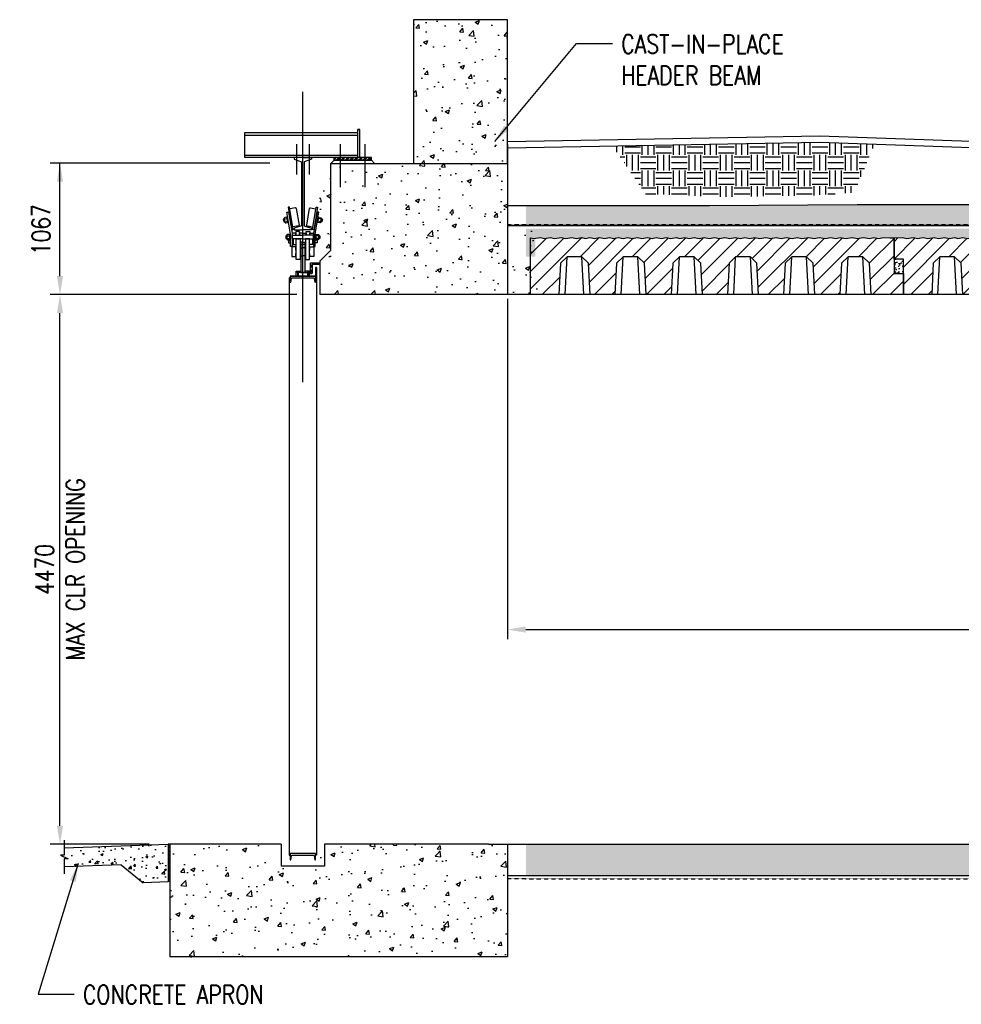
# Model space of a CAD drawing. Header units: millimetres. Extents: x -1420 to 32684, y -3794 to 19736.
# Tile 3 of 8: x -1247 to 6409, y 11366 to 19372. Entities that reach past the tile are written whole.
import ezdxf

# ---------------------------------------------------------------- set-up
doc = ezdxf.new("R2010")
doc.units = ezdxf.units.MM
doc.linetypes.add('CENTER2', pattern=[1.125, 0.75, -0.125, 0.125, -0.125])
doc.linetypes.add('HIDDEN2', pattern=[0.1875, 0.125, -0.0625])
for name, color, linetype in [('S-ANNO-CNTR', 1, 'CENTER2'), ('S-ANNO-DIMS', 2, 'Continuous'), ('S-ANNO-PATT', 1, 'Continuous'), ('S-ANNO-TEXT', 3, 'Continuous'), ('S-SDEL-CNTR', 1, 'CENTER2'), ('S-SDEL-LW25', 1, 'Continuous'), ('S-SECT-CONC', 3, 'Continuous'), ('S-SECT-MBND', 1, 'Continuous'), ('S-SECT-PATT', 1, 'Continuous'), ('S-SECT-STLS', 1, 'Continuous'), ('S-STRL-MISC', 4, 'Continuous')]:
    doc.layers.add(name, color=color, linetype=linetype)
doc.styles.add('BASE48', font='romans.shx', dxfattribs={"width": 0.8})
doc.dimstyles.new('DIM48', dxfattribs={"dimscale": 48, "dimtxt": 0.125, "dimasz": 0.09375, "dimexe": 0.0625, "dimexo": 0.0625, "dimgap": 0.0625, "dimtad": 1, "dimdec": 4, "dimzin": 3, "dimdsep": 46, "dimlunit": 4, "dimtxsty": 'BASE48', "dimblk": 'ARCHTICK', "dimcen": 0.09, "dimdle": 0.0625, "dimclrd": 256, "dimclre": 256, "dimclrt": 4, "dimadec": 0, "dimazin": 0, "dimtfac": 1, "dimtdec": 4, "dimtmove": 0, "dimatfit": 2, "dimfxl": 1, "dimfrac": 2, "dimtolj": 1, "dimtzin": 0, "dimlwd": -1, "dimlwe": -1, "dimarcsym": 0})
pattern_1 = [(50, (988.24, -220.34), (358.63, -31.376), [37.5, -412.5]), (355, (988.24, -220.34), (-69.376, 376.096), [30, -330]), (100.4514, (1018.13, -222.95), (289.2547, 344.72), [31.87, -350.571]), (46.1842, (988.24, -120.34), (533.621, -82.76), [56.25, -618.75]), (96.6356, (1032.7, -127.24), (467.331, 487.059), [47.805, -525.856]), (351.1842, (988.24, -120.34), (467.331, 487.06), [45, -495]), (21, (1038.24, -145.34), (298.4535, -201.3094), [37.5, -412.5]), (326, (1038.24, -145.34), (121.658, 362.575), [30, -330]), (71.4514, (1063.1, -162.1), (420.1113, 161.265), [31.87, -350.571]), (37.5, (988.24, -220.34), (6.0799, 166.4469), [0, -326, 0, -335, 0, -331.25]), (7.5, (988.24, -220.34), (131.5348, 197.2059), [0, -191, 0, -318.5, 0, -126.25]), (327.5, (876.74, -220.34), (266.9112, -11.2774), [0, -125, 0, -390, 0, -517.5]), (317.5, (826.74, -220.34), (291.593, 50.0525), [0, -162.5, 0, -259, 0, -367.5])]

# ---------------------------------------------------------------- blocks, each defined once
blk = doc.blocks.new('A$C5DC44413')
at = {"layer": 'S-SECT-PATT'}
h = blk.add_hatch(dxfattribs=at)
h.set_pattern_fill('ANSI31', color=256, scale=800, style=0)
h.set_pattern_definition([(45, (-29316.08, -24681.97), (-70.71068, 70.71068), [])])
h.paths.add_polyline_path([(-76, 460), (-109, 460), (-163.5, 463.2), (-199.7, 456.8), (-240.5, 463.2), (-274.2, 456.8), (-326.6, 463.2), (-374, 456.8), (-417.7, 463.2), (-469.1, 456.8), (-514, 463.2), (-551.7, 456.8), (-588.9, 463.2), (-637.3, 456.8), (-685.1, 463.2), (-724.9, 456.8), (-769.2, 463.2), (-824.6, 456.8), (-862.3, 463.2), (-904.6, 456.8), (-954.1, 463.2), (-992.8, 456.8), (-1034.1, 463.2), (-1078.4, 456.8), (-1118.1, 463.2), (-1167.6, 456.8), (-1207.3, 463.2), (-1248.1, 456.8), (-1290.5, 463.2), (-1325.6, 456.8), (-1367.3, 463.2), (-1412.3, 456.8), (-1451.6, 463.2), (-1493.9, 456.8), (-1536.6, 463.2), (-1576.9, 456.8), (-1620.2, 463.2), (-1659.9, 456.8), (-1701.3, 463.2), (-1739.6, 456.8), (-1777.8, 463.2), (-1816.6, 456.8), (-1847.8, 463.2), (-1891, 456.8), (-1928.9, 463.2), (-1967.7, 456.8), (-2009.9, 463.2), (-2043.6, 456.8), (-2080.9, 463.2), (-2126.8, 456.8), (-2162.5, 463.2), (-2205.3, 456.8), (-2241, 463.2), (-2279.4, 456.8), (-2315.1, 463.2), (-2357.4, 456.8), (-2389.1, 463.2), (-2429.3, 456.8), (-2471.6, 463.2), (-2512.5, 456.8), (-2549.2, 463.2), (-2588.5, 456.8), (-2613.6, 463.2), (-2659.9, 456.8), (-2694.6, 463.2), (-2745.6, 456.8), (-2782.3, 463.2), (-2832.7, 456.8), (-2872.4, 463.2), (-2916.2, 456.8), (-2952.4, 463.2), (-3004.8, 456.8), (-3039.5, 463.2), (-3108, 460), (-3108, 287.4), (-3032, 287.4), (-3032, 0), (-2802, 0), (-2788.7, 254.1), (-2734.8, 308), (-2734.8, 308), (-2615.2, 308), (-2561.3, 254.1), (-2548, 0), (-2345, 0), (-2331.7, 254.1), (-2277.8, 308), (-2277.8, 308), (-2158.2, 308), (-2104.3, 254.1), (-2091, 0), (-1888, 0), (-1874.7, 254.1), (-1820.8, 308), (-1820.8, 308), (-1701.2, 308), (-1647.3, 254.1), (-1634, 0), (-1431, 0), (-1417.7, 254.1), (-1363.8, 308), (-1363.8, 308), (-1244.2, 308), (-1190.3, 254.1), (-1177, 0), (-974, 0), (-960.7, 254.1), (-906.8, 308), (-906.8, 308), (-787.2, 308), (-733.3, 254.1), (-720, 0), (-517, 0), (-503.7, 254.1), (-449.8, 308), (-449.8, 308), (-330.2, 308), (-276.3, 254.1), (-263, 0), (0, 0), (0, 172.6), (-76, 172.6)])
at = {"layer": 'S-SECT-CONC'}
blk.add_lwpolyline([(-76, 460), (-76, 172.6), (0, 172.6), (0, 0), (-3032, 0), (-3032, 287.4), (-3108, 287.4), (-3108, 460), (-3039.5, 463.2), (-3004.8, 456.8), (-2952.4, 463.2), (-2916.2, 456.8), (-2872.4, 463.2), (-2832.7, 456.8), (-2782.3, 463.2), (-2745.6, 456.8), (-2694.6, 463.2), (-2659.9, 456.8), (-2613.6, 463.2), (-2588.5, 456.8), (-2549.2, 463.2), (-2512.5, 456.8), (-2471.6, 463.2), (-2429.3, 456.8), (-2389.1, 463.2), (-2357.4, 456.8), (-2315.1, 463.2), (-2279.4, 456.8), (-2241, 463.2), (-2205.3, 456.8), (-2162.5, 463.2), (-2126.8, 456.8), (-2080.9, 463.2), (-2043.6, 456.8), (-2009.9, 463.2), (-1967.7, 456.8), (-1928.9, 463.2), (-1891, 456.8), (-1847.8, 463.2), (-1816.6, 456.8), (-1777.8, 463.2), (-1739.6, 456.8), (-1701.3, 463.2), (-1659.9, 456.8), (-1620.2, 463.2), (-1576.9, 456.8), (-1536.6, 463.2), (-1493.9, 456.8), (-1451.6, 463.2), (-1412.3, 456.8), (-1367.3, 463.2), (-1325.6, 456.8), (-1290.5, 463.2), (-1248.1, 456.8), (-1207.3, 463.2), (-1167.6, 456.8), (-1118.1, 463.2), (-1078.4, 456.8), (-1034.1, 463.2), (-992.8, 456.8), (-954.1, 463.2), (-904.6, 456.8), (-862.3, 463.2), (-824.6, 456.8), (-769.2, 463.2), (-724.9, 456.8), (-685.1, 463.2), (-637.3, 456.8), (-588.9, 463.2), (-551.7, 456.8), (-514, 463.2), (-469.1, 456.8), (-417.7, 463.2), (-374, 456.8), (-326.6, 463.2), (-274.2, 456.8), (-240.5, 463.2), (-199.7, 456.8), (-163.5, 463.2), (-109, 460)], close=True, dxfattribs=at)
for points in [[(-2548, 0), (-2561.3, 254.1), (-2615.2, 308), (-2734.8, 308), (-2788.7, 254.1), (-2802, 0)], [(-2091, 0), (-2104.3, 254.1), (-2158.2, 308), (-2277.8, 308), (-2331.7, 254.1), (-2345, 0)], [(-1634, 0), (-1647.3, 254.1), (-1701.2, 308), (-1820.8, 308), (-1874.7, 254.1), (-1888, 0)], [(-1177, 0), (-1190.3, 254.1), (-1244.2, 308), (-1363.8, 308), (-1417.7, 254.1), (-1431, 0)], [(-720, 0), (-733.3, 254.1), (-787.2, 308), (-906.8, 308), (-960.7, 254.1), (-974, 0)], [(-263, 0), (-276.3, 254.1), (-330.2, 308), (-449.8, 308), (-503.7, 254.1), (-517, 0)]]:
    blk.add_lwpolyline(points, dxfattribs=at)
at = {"layer": 'S-SECT-PATT'}
for p, q in [((-2750.9, 0), (-2734.8, 308)), ((-2599.1, 0), (-2615.2, 308)), ((-2293.9, 0), (-2277.8, 308)), ((-2142.1, 0), (-2158.2, 308)), ((-1836.9, 0), (-1820.8, 308)), ((-1685.1, 0), (-1701.2, 308)), ((-1379.9, 0), (-1363.8, 308)), ((-1228.1, 0), (-1244.2, 308)), ((-922.9, 0), (-906.8, 308)), ((-771.1, 0), (-787.2, 308)), ((-465.9, 0), (-449.8, 308)), ((-314.1, 0), (-330.2, 308))]:
    blk.add_line(p, q, dxfattribs=at)

msp = doc.modelspace()

# ---------------------------------------------------------------- hatches: boundary and pattern name
at = {"layer": 'S-SECT-PATT'}
h = msp.add_hatch(dxfattribs=at)
h.set_pattern_fill('AR-CONC', color=256, scale=50, style=0)
h.set_pattern_definition(pattern_1)
h.paths.add_polyline_path([(2717.8, 19372.4), (1955.8, 19372.4), (1955.8, 18204.4), (2717.8, 18204.4)])
h = msp.add_hatch(dxfattribs=at)
h.set_pattern_fill('EARTH', color=1, scale=507.998984, style=0)
h.set_pattern_definition([(0, (2275.02, 3176.64), (126.9997, 126.9997), [126.9997, -126.9997]), (0, (2275.02, 3224.27), (126.9997, 126.9997), [126.9997, -126.9997]), (0, (2275.02, 3271.89), (126.9997, 126.9997), [126.9997, -126.9997]), (90, (2290.9, 3287.77), (-126.9997, 126.9997), [126.9997, -126.9997]), (90, (2338.52, 3287.77), (-126.9997, 126.9997), [126.9997, -126.9997]), (90, (2386.15, 3287.77), (-126.9997, 126.9997), [126.9997, -126.9997])])
h.paths.add_polyline_path([(5703.1, 18360.1), (5258.6, 18375.7), (3575.6, 18344.4), (3840.7, 17955.5), (4463.7, 17931.2), (5204, 17943.3), (5539.7, 17967.6)])
h = msp.add_hatch(dxfattribs=at)
h.set_pattern_fill('AR-CONC', color=256, scale=50, style=0)
h.set_pattern_definition(pattern_1)
h.paths.add_polyline_path([(2717.8, 18204.4), (1193.8, 18204.4), (1193.8, 17137.4), (2717.8, 17137.4)])
h = msp.add_hatch(dxfattribs=at)
h.set_pattern_fill('STEEL', color=256, scale=203, angle=180, style=0)
h.set_pattern_definition([(225, (9443.413, 11238.34), (17.942835, -17.942835), []), (225, (9443.413, 11225.652), (17.942835, -17.942835), [])])
h.paths.add_polyline_path([(1613.8, 18251.4), (1308.8, 18251.4), (1308.8, 18229.4), (1613.8, 18229.4)])
h = msp.add_hatch(dxfattribs=at)
h.set_pattern_fill('AR-SAND', color=256, scale=49.9999, angle=45, style=0)
h.set_pattern_definition([(82.5, (1206.38, 1136.4), (-70.35052, 65.89622), [0, -75.99985, 0, -84.99983, 0, -81.24984]), (52.5, (1206.38, 1136.4), (-37.2068, 162.34866), [0, -40.99992, 0, -68.49986, 0, -26.24995]), (12.5, (1162.89, 1092.91), (109.90124, 110.3014), [0, -24.99995, 0, -89.99982, 0, -117.49976]), (2.5, (1162.89, 1092.91), (75.25196, 137.3129), [0, -12.49997, 0, -58.99988, 0, -67.49986])])
h.paths.add_polyline_path([(23444.2, 17698.4), (23444.2, 17851.4), (22064.7, 17828.5), (20278.7, 17818.8), (19000.1, 17818.8), (17692.3, 17818.8), (15994.1, 17867.6), (14487.9, 17828.5), (12887.2, 17818.7), (11245.8, 17867.6), (9918.5, 17857.8), (7691.2, 17867.7), (5560.9, 17867.7), (4360.2, 17858), (2870.2, 17858), (2870.2, 17698.4)])
h = msp.add_hatch(dxfattribs=at)
h.set_pattern_fill('AR-CONC', color=256, scale=50, style=0)
h.set_pattern_definition([(50, (988.24, -166.34), (358.63, -31.376), [37.5, -412.5]), (355, (988.24, -166.34), (-69.376, 376.096), [30, -330]), (100.4514, (1018.13, -168.95), (289.255, 344.72), [31.87, -350.571]), (46.1842, (988.24, -66.34), (533.62, -82.76), [56.25, -618.75]), (96.6356, (1032.7, -73.24), (467.331, 487.059), [47.805, -525.856]), (351.1842, (988.24, -66.34), (467.331, 487.06), [45, -495]), (21, (1038.24, -91.34), (298.4535, -201.3094), [37.5, -412.5]), (326, (1038.24, -91.34), (121.658, 362.575), [30, -330]), (71.4514, (1063.1, -108.1), (420.111, 161.265), [31.87, -350.571]), (37.5, (988.24, -166.34), (6.0799, 166.4469), [0, -326, 0, -335, 0, -331.25]), (7.5, (988.24, -166.34), (131.5348, 197.2059), [0, -191, 0, -318.5, 0, -126.25]), (327.5, (876.74, -166.34), (266.9112, -11.2774), [0, -125, 0, -390, 0, -517.5]), (317.5, (826.74, -166.34), (291.593, 50.0525), [0, -162.5, 0, -259, 0, -367.5])])
h.paths.add_polyline_path([(3017.4, 17137.4), (3017.4, 17445.4), (2941.4, 17445.4), (2941.4, 17673.4), (2717.8, 17673.4), (2720.7, 17137.4)])
h = msp.add_hatch(dxfattribs=at)
h.set_pattern_fill('AR-CONC', color=256, scale=50, style=0)
h.set_pattern_definition([(50, (1140.64, -166.34), (358.63, -31.376), [37.5, -412.5]), (355, (1140.64, -166.34), (-69.3757, 376.096), [30, -330]), (100.4514, (1170.53, -168.95), (289.2547, 344.7198), [31.87, -350.571]), (46.1842, (1140.64, -66.34), (533.6205, -82.7595), [56.25, -618.75]), (96.6356, (1185.1, -73.24), (467.331, 487.059), [47.805, -525.8565]), (351.1842, (1140.64, -66.34), (467.331, 487.059), [45, -495]), (21, (1190.64, -91.34), (298.4535, -201.3094), [37.5, -412.5]), (326, (1190.64, -91.34), (121.6577, 362.575), [30, -330]), (71.4514, (1215.5, -108.1), (420.1113, 161.2652), [31.87, -350.571]), (37.5, (1140.64, -166.34), (6.07993, 166.44693), [0, -326, 0, -335, 0, -331.25]), (7.5, (1140.64, -166.34), (131.5348, 197.2059), [0, -191, 0, -318.5, 0, -126.25]), (327.5, (1029.14, -166.34), (266.9112, -11.27744), [0, -125, 0, -390, 0, -517.5]), (317.5, (979.14, -166.34), (291.593, 50.0525), [0, -162.5, 0, -259, 0, -367.5])])
h.paths.add_polyline_path([(27330.4, 17673.4), (24101.8, 17673.4), (24101.8, 17597.4), (27025.8, 17597.4), (27025.8, 17445.4), (27101.8, 17445.4), (27101.8, 17191.4), (27330.4, 17191.4)])
h.paths.add_polyline_path([(24101.8, 17673.4), (2870.2, 17673.4), (2870.2, 17445.4), (2946.2, 17445.4), (2946.2, 17597.4), (24101.8, 17597.4)])
h = msp.add_hatch(dxfattribs=at)
h.set_pattern_fill('ANSI31', color=256, scale=800, style=0)
h.set_pattern_definition([(45, (-23378.28, -7544.61), (-70.71068, 70.71068), [])])
h.paths.add_polyline_path([(2905.8, 17599.2), (2905.8, 17137.4), (3135.8, 17137.4), (3149.1, 17391.5), (3203, 17445.4), (3203, 17445.4), (3322.6, 17445.4), (3376.5, 17391.5), (3389.8, 17137.4), (3592.8, 17137.4), (3606.1, 17391.5), (3660, 17445.4), (3660, 17445.4), (3779.6, 17445.4), (3833.5, 17391.5), (3846.8, 17137.4), (4049.8, 17137.4), (4063.1, 17391.5), (4117, 17445.4), (4117, 17445.4), (4236.6, 17445.4), (4290.5, 17391.5), (4303.8, 17137.4), (4506.8, 17137.4), (4520.1, 17391.5), (4574, 17445.4), (4574, 17445.4), (4693.6, 17445.4), (4747.5, 17391.5), (4760.8, 17137.4), (4963.8, 17137.4), (4977.1, 17391.5), (5031, 17445.4), (5031, 17445.4), (5150.6, 17445.4), (5204.5, 17391.5), (5217.8, 17137.4), (5420.8, 17137.4), (5434.1, 17391.5), (5488, 17445.4), (5488, 17445.4), (5607.6, 17445.4), (5661.5, 17391.5), (5674.8, 17137.4), (5937.8, 17137.4), (5937.8, 17309.9), (5861.8, 17309.9), (5861.8, 17597.4), (5828.8, 17597.4), (5774.3, 17600.5), (5738, 17594.2), (5697.3, 17600.5), (5663.6, 17594.2), (5611.2, 17600.5), (5563.8, 17594.2), (5520.1, 17600.5), (5468.7, 17594.2), (5423.8, 17600.5), (5386.1, 17594.2), (5348.8, 17600.5), (5300.5, 17594.2), (5252.7, 17600.5), (5212.9, 17594.2), (5168.6, 17600.5), (5113.2, 17594.2), (5075.5, 17600.5), (5033.2, 17594.2), (4983.7, 17600.5), (4945, 17594.2), (4903.7, 17600.5), (4859.4, 17594.2), (4819.7, 17600.5), (4770.2, 17594.2), (4730.5, 17600.5), (4689.7, 17594.2), (4647.3, 17600.5), (4612.2, 17594.2), (4570.5, 17600.5), (4525.4, 17594.2), (4486.2, 17600.5), (4443.9, 17594.2), (4401.2, 17600.5), (4360.9, 17594.2), (4317.6, 17600.5), (4277.9, 17594.2), (4236.5, 17600.5), (4198.2, 17594.2), (4160, 17600.5), (4121.2, 17594.2), (4090, 17600.5), (4046.8, 17594.2), (4008.9, 17600.5), (3970.1, 17594.2), (3927.9, 17600.5), (3894.2, 17594.2), (3856.9, 17600.5), (3811, 17594.2), (3775.3, 17600.5), (3732.5, 17594.2), (3696.8, 17600.5), (3658.4, 17594.2), (3622.7, 17600.5), (3580.4, 17594.2), (3548.7, 17600.5), (3508.5, 17594.2), (3466.2, 17600.5), (3425.3, 17594.2), (3388.6, 17600.5), (3349.3, 17594.2), (3324.2, 17600.5), (3277.9, 17594.2), (3243.2, 17600.5), (3192.2, 17594.2), (3155.5, 17600.5), (3105.1, 17594.2), (3065.4, 17600.5), (3021.6, 17594.2), (2985.4, 17600.5), (2933, 17594.2)])
h = msp.add_hatch(dxfattribs=at)
h.set_pattern_fill('ANSI32', color=256, scale=75)
h.set_pattern_definition([(45, (-23990.427, 9123.822), (-19.887378, 19.887378), []), (45, (-23977.169, 9123.822), (-19.887378, 19.887378), [])])
edge = h.paths.add_edge_path()
edge.add_line((1184.8, 17381.4), (1139.8, 17381.4))
edge.add_arc((1139.8, 17372.4), 9, 90, 180)
edge.add_line((1130.8, 17372.4), (1130.8, 17315.4))
edge.add_arc((1121.8, 17315.4), 9, -90, 0, ccw=False)
edge.add_line((1121.8, 17306.4), (1117.8, 17306.4))
edge.add_line((1117.8, 17306.4), (1117.8, 17394.4))
edge.add_line((1117.8, 17394.4), (1193.8, 17394.4))
edge.add_line((1193.8, 17394.4), (1193.8, 17390.4))
edge.add_arc((1184.8, 17390.4), 9, -90, 0, ccw=False)
h = msp.add_hatch(dxfattribs=at)
h.set_pattern_fill('AR-SAND', color=256, scale=25, angle=45, style=0)
h.set_pattern_definition([(82.5, (1140.643, -220.34), (-35.17533, 32.94818), [0, -38, 0, -42.5, 0, -40.625]), (52.5, (1140.643, -220.34), (-18.60344, 81.1745), [0, -20.5, 0, -34.25, 0, -13.125]), (12.5, (1118.9, -242.083), (54.95073, 55.15081), [0, -12.5, 0, -45, 0, -58.75]), (2.5, (1118.9, -242.08), (37.62605, 68.65657), [0, -6.25, 0, -29.5, 0, -33.75])])
h.paths.add_polyline_path([(5937.8, 17424.8), (5861.8, 17424.8), (5861.8, 17309.9), (5937.8, 17309.9)])
h = msp.add_hatch(dxfattribs=at)
h.set_pattern_fill('AR-CONC', color=256, scale=25.4, style=0)
h.set_pattern_definition([(50, (-1719.2, 10356.85), (182.184, -15.939), [19.05, -209.55]), (355, (-1719.2, 10356.85), (-35.243, 191.057), [15.24, -167.64]), (100.4514, (-1704.02, 10355.52), (146.941, 175.118), [16.19, -178.09]), (46.184, (-1719.2, 10407.65), (271.08, -42.042), [28.575, -314.325]), (96.636, (-1696.62, 10404.15), (237.404, 247.426), [24.285, -267.135]), (351.184, (-1719.2, 10407.65), (237.404, 247.426), [22.86, -251.46]), (21, (-1693.8, 10394.95), (151.614, -102.265), [19.05, -209.55]), (326, (-1693.8, 10394.95), (61.802, 184.188), [15.24, -167.64]), (71.4514, (-1681.17, 10386.43), (213.417, 81.923), [16.19, -178.09]), (37.5, (-1719.206, 10356.85), (3.0886, 84.555), [0, -165.608, 0, -170.18, 0, -168.275]), (7.5, (-1719.21, 10356.85), (66.8197, 100.1806), [0, -97.028, 0, -161.798, 0, -64.135]), (327.5, (-1775.85, 10356.85), (135.5909, -5.729), [0, -63.5, 0, -198.12, 0, -262.89]), (317.5, (-1801.25, 10356.85), (148.1293, 25.4267), [0, -82.55, 0, -131.572, 0, -186.69])])
h.paths.add_polyline_path([(-39.3, 12667.4), (-807.8, 12640.3), (-807.8, 12579.1), (-838.2, 12579.1), (-711.4, 12550.9), (-807.8, 12550.9), (-807.8, 12487.9), (-423.5, 12501.4), (-242.5, 12355.4), (-39.3, 12362.6)])
h = msp.add_hatch(dxfattribs=at)
h.set_pattern_fill('AR-CONC', color=256, scale=50, style=0)
h.set_pattern_definition(pattern_1)
h.paths.add_polyline_path([(942.8, 12420.4), (942.8, 12471.4), (923.8, 12490.4), (843.8, 12490.4), (843.8, 12667.4), (-26.2, 12667.4), (-26.2, 11752.4), (2717.8, 11752.4), (2717.8, 12667.4), (2565.4, 12667.4), (1193.8, 12667.4), (1193.8, 12490.4), (1113.8, 12490.4), (1094.8, 12471.4), (1094.8, 12420.4)])
h = msp.add_hatch(dxfattribs=at)
h.set_pattern_fill('AR-CONC', color=256, scale=50, style=0)
h.set_pattern_definition([(50, (1140.64, -220.34), (358.63, -31.376), [37.5, -412.5]), (355, (1140.64, -220.34), (-69.3757, 376.096), [30, -330]), (100.4514, (1170.53, -222.95), (289.2547, 344.7198), [31.87, -350.571]), (46.1842, (1140.64, -120.34), (533.6205, -82.7595), [56.25, -618.75]), (96.6356, (1185.1, -127.24), (467.331, 487.059), [47.805, -525.856]), (351.1842, (1140.64, -120.34), (467.331, 487.059), [45, -495]), (21, (1190.64, -145.34), (298.4535, -201.3094), [37.5, -412.5]), (326, (1190.64, -145.34), (121.6577, 362.575), [30, -330]), (71.4514, (1215.5, -162.1), (420.1113, 161.2652), [31.87, -350.571]), (37.5, (1140.64, -220.34), (6.0799, 166.4469), [0, -326, 0, -335, 0, -331.25]), (7.5, (1140.64, -220.34), (131.5348, 197.2059), [0, -191, 0, -318.5, 0, -126.25]), (327.5, (1029.14, -220.34), (266.9112, -11.27744), [0, -125, 0, -390, 0, -517.5]), (317.5, (979.14, -220.34), (291.593, 50.0525), [0, -162.5, 0, -259, 0, -367.5])])
h.paths.add_polyline_path([(2870.2, 12667.4), (2870.2, 12413.4), (26917.4, 12413.4), (26917.4, 12667.4)])

# ---------------------------------------------------------------- linework, layer by layer
at = {"layer": 'S-ANNO-CNTR', "ltscale": 4}
for p, q in [((1003.8, 18360.9), (1003.8, 18114.2)), ((1105.8, 18360.9), (1105.8, 18114.2)), ((1359.8, 18009.9), (1359.8, 18359.3)), ((1562.8, 18009.9), (1562.8, 18359.3))]:
    msp.add_line(p, q, dxfattribs=at)
at = {"layer": 'S-ANNO-DIMS', "color": 2}
for p, q in [((787.7, 18204.6), (-998.5, 18204.6)), ((-919.5, 17287.4), (-919.5, 18206.6)), ((1007, 17137.4), (-998.5, 17137.4)), ((2717.8, 17103.3), (2717.8, 14334.4)), ((-919.5, 12817.4), (-919.5, 16987.4)), ((2867.8, 14413.4), (26951.8, 14413.4)), ((-194.8, 12667.4), (-998.5, 12667.4))]:
    msp.add_line(p, q, dxfattribs=at)
for points in [[(-944.5, 18054.6), (-894.5, 18054.6), (-919.5, 18204.6)], [(-944.5, 17287.4), (-894.5, 17287.4), (-919.5, 17137.4)], [(-944.5, 16987.4), (-894.5, 16987.4), (-919.5, 17137.4)], [(2867.8, 14438.4), (2867.8, 14388.4), (2717.8, 14413.4)], [(-944.5, 12817.4), (-894.5, 12817.4), (-919.5, 12667.4)]]:
    msp.add_solid(points, dxfattribs=at)
at = {"layer": 'S-ANNO-PATT'}
for p, q in [((-26.2, 12667.4), (-39.3, 12667.4)), ((-26.2, 12654.4), (-39.3, 12654.4)), ((-26.2, 12641.4), (-39.3, 12641.4)), ((-26.2, 12628.4), (-39.3, 12628.4)), ((-26.2, 12615.4), (-39.3, 12615.4)), ((-26.2, 12602.4), (-39.3, 12602.4)), ((-26.2, 12589.4), (-39.3, 12589.4)), ((-26.2, 12576.4), (-39.3, 12576.4)), ((-26.2, 12563.4), (-39.3, 12563.4)), ((-26.2, 12550.4), (-39.3, 12550.4)), ((-26.2, 12537.4), (-39.3, 12537.4)), ((-26.2, 12524.4), (-39.3, 12524.4)), ((-26.2, 12511.4), (-39.3, 12511.4)), ((-26.2, 12498.4), (-39.3, 12498.4)), ((-26.2, 12485.4), (-39.3, 12485.4)), ((-26.2, 12472.4), (-39.3, 12472.4)), ((-26.2, 12459.4), (-39.3, 12459.4)), ((-26.2, 12446.4), (-39.3, 12446.4)), ((-26.2, 12433.4), (-39.3, 12433.4)), ((-26.2, 12420.4), (-39.3, 12420.4)), ((-26.2, 12407.4), (-39.3, 12407.4)), ((-26.2, 12394.4), (-39.3, 12394.4)), ((-26.2, 12381.4), (-39.3, 12381.4)), ((-26.2, 12368.4), (-39.3, 12368.4))]:
    msp.add_line(p, q, dxfattribs=at)
at = {"layer": 'S-SDEL-CNTR', "ltscale": 4}
msp.add_line((1054.8, 16423.9), (1054.8, 18786.2), dxfattribs=at)
at = {"layer": 'S-SDEL-LW25'}
msp.add_line((952.8, 17287.4), (1156.8, 17287.4), dxfattribs=at)
msp.add_lwpolyline([(1184.8, 17381.4), (1139.8, 17381.4, 0.414214), (1130.8, 17372.4), (1130.8, 17315.4, -0.414214), (1121.8, 17306.4), (1117.8, 17306.4), (1117.8, 17394.4), (1193.8, 17394.4), (1193.8, 17390.4, -0.414214)], format="xyb", close=True, dxfattribs=at)
for points in [[(1156.8, 17287.4), (952.8, 17287.4), (952.8, 17237.4), (956, 17237.4, 0.375397), (958, 17239.1), (962.1, 17269.2, -0.375397), (968, 17274.4), (1141.6, 17274.4, -0.375397), (1147.5, 17269.2), (1151.6, 17239.1, 0.375397), (1153.5, 17237.4), (1156.8, 17237.4), (1156.8, 17287.4)], [(1156.8, 12591.4), (952.8, 12591.4), (952.8, 12541.4), (956, 12541.4, 0.375397), (958, 12543.1), (962.1, 12573.2, -0.375397), (968, 12578.4), (1141.6, 12578.4, -0.375397), (1147.5, 12573.2), (1151.6, 12543.1, 0.375397), (1153.5, 12541.4), (1156.8, 12541.4), (1156.8, 12591.4)]]:
    msp.add_lwpolyline(points, format="xyb", dxfattribs=at)
at = {"layer": 'S-SECT-CONC'}
for p, q in [((2717.8, 19372.4), (1955.8, 19372.4)), ((1955.8, 19372.4), (1955.8, 18204.4)), ((2717.8, 18204.4), (2717.8, 19372.4)), ((2717.8, 18356.6), (2717.8, 17137.4)), ((1283.8, 18204.4), (2717.8, 18204.4)), ((1283.8, 17499.4), (1283.8, 18204.4)), ((2717.8, 17698.4), (27406.8, 17698.4)), ((2905.8, 17424.8), (2905.8, 17599.2)), ((1283.8, 17499.4), (1193.8, 17409.4)), ((1193.8, 17409.4), (1193.8, 17137.4)), ((2717.8, 17137.4), (1193.8, 17137.4)), ((2905.8, 17137.4), (2720.7, 17137.4)), ((-885.7, 12637.6), (-39.3, 12667.4)), ((-39.3, 12667.4), (-39.3, 12362.6)), ((879.8, 12667.4), (-26.2, 12667.4)), ((-26.2, 12667.4), (-26.2, 11752.4)), ((879.8, 12667.4), (879.8, 12490.4)), ((2565.4, 12667.4), (1229.8, 12667.4)), ((1229.8, 12667.4), (1229.8, 12490.4)), ((2565.4, 12667.4), (26930.5, 12667.4)), ((2717.8, 12667.4), (2717.8, 11752.4)), ((-423.5, 12501.4), (-885.7, 12485.2)), ((-423.5, 12501.4), (-242.5, 12355.4)), ((1229.8, 12490.4), (879.8, 12490.4)), ((2717.8, 12413.4), (26930.5, 12413.4)), ((-39.3, 12362.6), (-242.5, 12355.4)), ((2717.8, 11752.4), (-26.2, 11752.4))]:
    msp.add_line(p, q, dxfattribs=at)
for points in [[(2905.8, 17599.2), (2933, 17594.2), (2985.4, 17600.5), (3021.6, 17594.2), (3065.4, 17600.5), (3105.1, 17594.2), (3155.5, 17600.5), (3192.2, 17594.2), (3243.2, 17600.5), (3277.9, 17594.2), (3324.2, 17600.5), (3349.3, 17594.2), (3388.6, 17600.5), (3425.3, 17594.2), (3466.2, 17600.5), (3508.5, 17594.2), (3548.7, 17600.5), (3580.4, 17594.2), (3622.7, 17600.5), (3658.4, 17594.2), (3696.8, 17600.5), (3732.5, 17594.2), (3775.3, 17600.5), (3811, 17594.2), (3856.9, 17600.5), (3894.2, 17594.2), (3927.9, 17600.5), (3970.1, 17594.2), (4008.9, 17600.5), (4046.8, 17594.2), (4090, 17600.5), (4121.2, 17594.2), (4160, 17600.5), (4198.2, 17594.2), (4236.5, 17600.5), (4277.9, 17594.2), (4317.6, 17600.5), (4360.9, 17594.2), (4401.2, 17600.5), (4443.9, 17594.2), (4486.2, 17600.5), (4525.4, 17594.2), (4570.5, 17600.5), (4612.2, 17594.2), (4647.3, 17600.5), (4689.7, 17594.2), (4730.5, 17600.5), (4770.2, 17594.2), (4819.7, 17600.5), (4859.4, 17594.2), (4903.7, 17600.5), (4945, 17594.2), (4983.7, 17600.5), (5033.2, 17594.2), (5075.5, 17600.5), (5113.2, 17594.2), (5168.6, 17600.5), (5212.9, 17594.2), (5252.7, 17600.5), (5300.5, 17594.2), (5348.8, 17600.5), (5386.1, 17594.2), (5423.8, 17600.5), (5468.7, 17594.2), (5520.1, 17600.5), (5563.8, 17594.2), (5611.2, 17600.5), (5663.6, 17594.2), (5697.3, 17600.5), (5738, 17594.2), (5774.3, 17600.5), (5828.8, 17597.4), (5861.8, 17597.4), (5861.8, 17309.9), (5937.8, 17309.9), (5937.8, 17137.4), (2905.8, 17137.4), (2905.8, 17424.8)], [(3389.8, 17137.4), (3376.5, 17391.5), (3322.6, 17445.4), (3203, 17445.4), (3149.1, 17391.5), (3135.8, 17137.4)], [(3846.8, 17137.4), (3833.5, 17391.5), (3779.6, 17445.4), (3660, 17445.4), (3606.1, 17391.5), (3592.8, 17137.4)], [(4303.8, 17137.4), (4290.5, 17391.5), (4236.6, 17445.4), (4117, 17445.4), (4063.1, 17391.5), (4049.8, 17137.4)], [(4760.8, 17137.4), (4747.5, 17391.5), (4693.6, 17445.4), (4574, 17445.4), (4520.1, 17391.5), (4506.8, 17137.4)], [(5217.8, 17137.4), (5204.5, 17391.5), (5150.6, 17445.4), (5031, 17445.4), (4977.1, 17391.5), (4963.8, 17137.4)], [(5674.8, 17137.4), (5661.5, 17391.5), (5607.6, 17445.4), (5488, 17445.4), (5434.1, 17391.5), (5420.8, 17137.4)], [(-885.7, 12700.4), (-885.7, 12577.8), (-916.1, 12577.8), (-853.5, 12549.6), (-885.7, 12549.6), (-885.7, 12427.9)]]:
    msp.add_lwpolyline(points, dxfattribs=at)
at = {"layer": 'S-SECT-MBND'}
for p, q in [((583.8, 18251.4), (583.8, 18454.4)), ((583.8, 18454.4), (1501.8, 18454.4)), ((583.8, 18434.1), (1501.8, 18434.1)), ((1501.8, 18251.4), (1501.8, 18480.4)), ((1501.8, 18480.4), (1517.8, 18480.4)), ((1517.8, 18480.4), (1501.8, 18480.4)), ((1501.8, 18251.4), (1501.8, 18480.4)), ((1517.8, 18251.4), (1517.8, 18480.4)), ((1517.8, 18251.4), (1517.8, 18480.4)), ((583.8, 18271.7), (1501.8, 18271.7)), ((1613.8, 18251.4), (583.8, 18251.4)), ((1308.8, 18229.4), (1283.8, 18204.4)), ((1308.8, 18229.4), (1283.8, 18204.4)), ((1308.8, 18229.4), (1308.8, 18251.4)), ((1308.8, 18229.4), (1308.8, 18251.4)), ((1308.8, 18229.4), (1613.8, 18229.4)), ((1613.8, 18229.4), (1308.8, 18229.4)), ((1613.8, 18229.4), (1613.8, 18251.4)), ((1613.8, 18229.4), (1613.8, 18251.4)), ((1613.8, 18229.4), (1638.8, 18204.4)), ((1613.8, 18229.4), (1638.8, 18204.4)), ((1156.8, 17356.4), (1156.8, 17287.4)), ((1165.8, 17356.4), (1156.8, 17356.4)), ((1165.8, 17356.4), (1165.8, 12578.4)), ((943.8, 17274.4), (943.8, 12578.4)), ((943.8, 17274.4), (943.8, 16903.8)), ((943.8, 17274.4), (952.8, 17274.4)), ((943.8, 17274.4), (952.8, 17274.4)), ((943.8, 12578.4), (952.8, 12578.4)), ((1165.8, 12578.4), (1156.8, 12578.4))]:
    msp.add_line(p, q, dxfattribs=at)
at = {"layer": 'S-SECT-PATT'}
for p, q in [((3186.9, 17137.4), (3203, 17445.4)), ((3338.7, 17137.4), (3322.6, 17445.4)), ((3643.9, 17137.4), (3660, 17445.4)), ((3795.7, 17137.4), (3779.6, 17445.4)), ((4100.9, 17137.4), (4117, 17445.4)), ((4252.7, 17137.4), (4236.6, 17445.4)), ((4557.9, 17137.4), (4574, 17445.4)), ((4709.7, 17137.4), (4693.6, 17445.4)), ((5014.9, 17137.4), (5031, 17445.4)), ((5166.7, 17137.4), (5150.6, 17445.4)), ((5471.9, 17137.4), (5488, 17445.4)), ((5623.7, 17137.4), (5607.6, 17445.4))]:
    msp.add_line(p, q, dxfattribs=at)
at = {"layer": 'S-SECT-STLS'}
for p, q in [((995.1, 17841.8), (948.6, 17833.9)), ((1001.9, 17837), (1024.6, 17702.2)), ((1107.7, 17837), (1085, 17702.2)), ((1114.5, 17841.8), (1161, 17833.9)), ((904.5, 17751.8), (928.3, 17756)), ((908.5, 17729), (932.2, 17733.1)), ((1019.8, 17695.5), (973.3, 17687.7)), ((1089.8, 17695.5), (1136.3, 17687.7)), ((1201.1, 17729), (1177.3, 17733.1)), ((1205, 17751.2), (1181.2, 17755.4)), ((925.3, 17616.2), (949.4, 17616.2)), ((1184.3, 17616.2), (1160.2, 17616.2)), ((925.3, 17593.6), (949.4, 17593.6)), ((1039.8, 17544.3), (1054.8, 17544.3)), ((1069.8, 17544.3), (1054.8, 17544.3)), ((1184.3, 17593.6), (1160.2, 17593.6)), ((1039.8, 17518.4), (1054.8, 17518.4)), ((1039.8, 17453.6), (1054.8, 17453.6)), ((1069.8, 17518.4), (1054.8, 17518.4)), ((1069.8, 17453.6), (1054.8, 17453.6))]:
    msp.add_line(p, q, dxfattribs=at)
for points in [[(1054.8, 18250.9), (983.8, 18250.9), (983.8, 18237), (1043.4, 18216.4), (1043.4, 17697.3), (983.8, 17676.7), (983.8, 17662.8), (1054.8, 17662.8)], [(1054.8, 18250.9), (1125.8, 18250.9), (1125.8, 18237), (1066.2, 18216.4), (1066.2, 17697.3), (1125.8, 17676.7), (1125.8, 17662.8), (1054.8, 17662.8)], [(1054.8, 17590.8), (968.8, 17590.8), (968.8, 17621.6), (1054.8, 17621.6)], [(1054.8, 17636.6), (1028.8, 17636.6), (1028.8, 17621.6), (1054.8, 17621.6)], [(1054.8, 17636.6), (1080.8, 17636.6), (1080.8, 17621.6), (1054.8, 17621.6)], [(1054.8, 17590.8), (1140.8, 17590.8), (1140.8, 17621.6), (1054.8, 17621.6)], [(1054.8, 17562.2), (1039.8, 17562.2), (1039.8, 17315.8), (1054.8, 17315.8)], [(1054.8, 17562.2), (1069.8, 17562.2), (1069.8, 17315.8), (1054.8, 17315.8)], [(965.5, 17446.3), (997.9, 17446.3), (997.9, 17470.9), (999.9, 17470.9), (999.9, 17499.5), (997.9, 17499.5), (997.9, 17524.1), (965.5, 17524.1), (965.5, 17446.3)], [(1144.1, 17446.3), (1111.7, 17446.3), (1111.7, 17470.9), (1109.7, 17470.9), (1109.7, 17499.5), (1111.7, 17499.5), (1111.7, 17524.1), (1144.1, 17524.1), (1144.1, 17446.3)], [(1054.8, 17315.8), (1016.6, 17315.8), (1016.6, 17287.4), (1054.8, 17287.4)], [(1054.8, 17315.8), (1093, 17315.8), (1093, 17287.4), (1054.8, 17287.4)]]:
    msp.add_lwpolyline(points, dxfattribs=at)
for points in [[(968.8, 17636.5), (968.8, 17528.2), (953.3, 17528.2), (953.3, 17629.6), (923.5, 17806), (938.8, 17808.6)], [(935.9, 17846.8), (966.6, 17664.8), (976.9, 17666.5), (946.1, 17848.5)], [(1173.7, 17846.8), (1143, 17664.8), (1132.7, 17666.5), (1163.5, 17848.5)], [(1140.8, 17636.5), (1140.8, 17528.2), (1156.3, 17528.2), (1156.3, 17629.6), (1186.1, 17806), (1170.8, 17808.6)], [(904.5, 17751.8), (895.4, 17750.2), (899.2, 17728), (908.4, 17729.6)], [(929.9, 17769.2), (926.1, 17768.5), (934.3, 17721.1), (938.2, 17721.8)], [(1179.7, 17769.2), (1183.5, 17768.5), (1175.3, 17721.1), (1171.4, 17721.8)], [(1205, 17751.2), (1214.1, 17749.6), (1210.2, 17727.4), (1201.1, 17729)], [(925.3, 17616.2), (916, 17616.2), (916, 17593.6), (925.3, 17593.6)], [(953.3, 17629.6), (949.4, 17629.6), (949.4, 17581.5), (953.3, 17581.5)], [(968.8, 17621.6), (999, 17621.6), (999, 17636.7), (968.8, 17636.7)], [(999, 17621.6), (1028.8, 17621.6), (1028.8, 17651.4), (999, 17651.4)], [(1110.6, 17621.6), (1080.8, 17621.6), (1080.8, 17651.4), (1110.6, 17651.4)], [(1140.8, 17621.6), (1110.6, 17621.6), (1110.6, 17636.7), (1140.8, 17636.7)], [(1156.3, 17629.6), (1160.2, 17629.6), (1160.2, 17581.5), (1156.3, 17581.5)], [(1184.3, 17616.2), (1193.6, 17616.2), (1193.6, 17593.6), (1184.3, 17593.6)], [(937, 17559.1), (953.3, 17559.1), (953.3, 17581.5), (937, 17581.5)], [(976.2, 17544.8), (999.9, 17544.8), (999.9, 17590.7), (976.2, 17590.7)], [(1032.4, 17423.5), (999.9, 17423.5), (999.9, 17590.7), (1032.4, 17590.7)], [(1077.1, 17423.5), (1109.7, 17423.5), (1109.7, 17590.7), (1077.1, 17590.7)], [(1133.4, 17544.8), (1109.7, 17544.8), (1109.7, 17590.7), (1133.4, 17590.7)], [(1172.6, 17559.1), (1156.3, 17559.1), (1156.3, 17581.5), (1172.6, 17581.5)], [(1011.7, 17287.4), (1001.6, 17287.4), (1001.6, 17327.9), (1011.7, 17327.9)], [(1031.9, 17327.9), (1031.9, 17317.8), (1011.7, 17317.8), (1011.7, 17327.9)], [(1077.7, 17327.9), (1077.7, 17317.8), (1097.9, 17317.8), (1097.9, 17327.9)], [(1097.9, 17287.4), (1108, 17287.4), (1108, 17327.9), (1097.9, 17327.9)]]:
    msp.add_lwpolyline(points, close=True, dxfattribs=at)
for points in [[(915.9, 17720.7), (933.9, 17723.8), (926.5, 17765.8), (908.5, 17762.7, 0.414214), (903.8, 17756), (909.1, 17725.4, 0.414214)], [(1193.6, 17720.1), (1175.6, 17723.2), (1182.9, 17765.2), (1200.9, 17762.1, -0.414214), (1205.7, 17755.4), (1200.4, 17724.8, -0.414214)], [(931.1, 17583.6), (949.4, 17583.6), (949.4, 17626.3), (931.1, 17626.3, 0.414214), (925.3, 17620.4), (925.3, 17589.4, 0.414214)], [(1178.5, 17583.6), (1160.2, 17583.6), (1160.2, 17626.3), (1178.5, 17626.3, -0.414214), (1184.3, 17620.4), (1184.3, 17589.4, -0.414214)]]:
    msp.add_lwpolyline(points, format="xyb", close=True, dxfattribs=at)
for centre, start, end in [((996.1, 17836.1), 9.58284, 99.58284), ((1113.5, 17836.1), 80.41716, 170.41716), ((1018.9, 17701.3), 279.58284, 9.58284), ((1090.7, 17701.3), 170.41716, 260.41716)]:
    msp.add_arc(centre, 5.83, start, end, dxfattribs=at)
at = {"layer": 'S-STRL-MISC', "color": 2, "linetype": 'HIDDEN2'}
for p, q in [((2717.8, 17705.9), (27414.3, 17705.9)), ((2717.8, 12388), (26924.6, 12378))]:
    msp.add_line(p, q, dxfattribs=at)
at = {"layer": 'S-STRL-MISC'}
for points in [[(2717.8, 18382.2), (5258.6, 18426.7), (7177, 18359.4), (11006, 18379.2), (12763.4, 18342), (14720.8, 18319.7), (15867.6, 18325.5), (17602.7, 18294.1), (19275.6, 18283.7), (21236.2, 18262.6), (23907.1, 18241.7), (26254.5, 18214.7), (27627.4, 18197)], [(2718.7, 18331.2), (5258.2, 18375.6), (7176.2, 18308.4), (11005.6, 18328.2), (12762.6, 18291), (14720.6, 18268.7), (15867.2, 18274.4), (17602, 18243.1), (19275.2, 18232.7), (21235.8, 18211.6), (23906.6, 18190.7), (26253.9, 18163.7), (27627.4, 18146)], [(23444.2, 17851.4), (22064.7, 17828.5), (20278.7, 17818.8), (19000.1, 17818.8), (17692.3, 17818.8), (15994.1, 17867.6), (14487.9, 17828.5), (12887.2, 17818.7), (11245.8, 17867.6), (9918.5, 17857.8), (7691.2, 17867.7), (5560.9, 17867.7), (4360.2, 17858), (2717.8, 17858)]]:
    msp.add_lwpolyline(points, dxfattribs=at)

# ---------------------------------------------------------------- block references
at = {"layer": 'S-SECT-PATT'}
msp.add_blockref('A$C5DC44413', (8969.8, 17137.4), dxfattribs=at)

# ---------------------------------------------------------------- texts
at = {"layer": 'S-ANNO-TEXT', "char_height": 152.4, "width": 2816.269, "attachment_point": 1, "style": 'BASE48'}
for s, insert in [('CAST-IN-PLACE\\PHEADER BEAM', (3643.1, 19250.1)), ('CONCRETE APRON', (-733.3, 11521.4))]:
    msp.add_mtext(s, dxfattribs=dict(at, insert=insert))
at = {"layer": 'S-ANNO-TEXT', "char_height": 150, "attachment_point": 5, "rotation": 90, "style": 'BASE48'}
for s, insert in [('1067', (-1073.5, 17664.7)), ('\\A1;4470\\PMAX CLR OPENING', (-919.5, 14902.4))]:
    msp.add_mtext(s, dxfattribs=dict(at, insert=insert))

# ---------------------------------------------------------------- leaders
at = {"layer": 'S-ANNO-DIMS'}
for points in [[(2615.6, 18381.6), (3278.9, 19178.2), (3572.8, 19178.2)], [(-770.6, 12512.2), (-1097.5, 11449.6), (-803.6, 11449.6)]]:
    msp.add_leader(points, dimstyle='DIM48', override={"dimscale": 50, "dimtxt": 3, "dimasz": 3, "dimexe": 1.58, "dimexo": 1.58, "dimgap": 1.58, "dimtad": 0, "dimtoh": 1, "dimdec": 0, "dimlunit": 2, "dimdle": 0, "dimclrd": 2, "dimclre": 2, "dimtfac": 0.7, "dimtdec": 0, "dimtix": 1, "dimtmove": 1}, dxfattribs=at)

doc.saveas('drawing.dxf')
